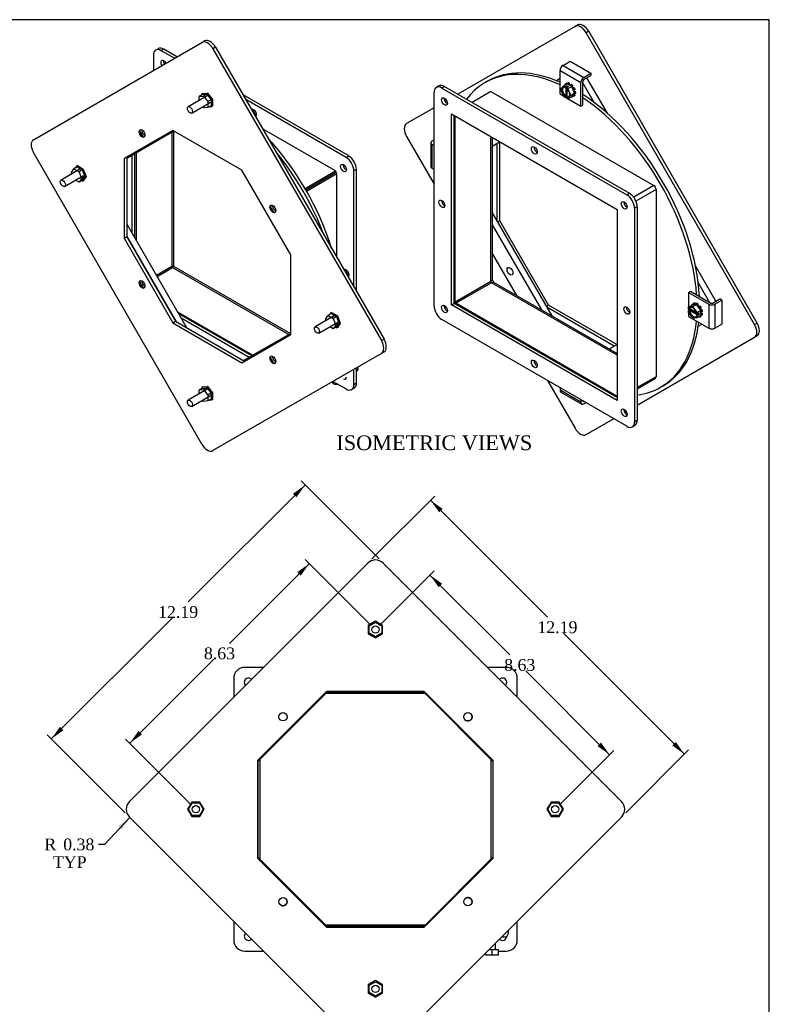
# Model space of a CAD drawing. Header units: inches. Extents: x 0.2 to 77.9, y -0.5 to 51.8.
# Tile 6 of 6: x 52.4 to 77.9, y 18.3 to 51.8. Entities that reach past the tile are written whole.
import ezdxf
from ezdxf.enums import TextEntityAlignment as Align

# ---------------------------------------------------------------- set-up
doc = ezdxf.new("R2010")
doc.units = ezdxf.units.IN
doc.header["$MEASUREMENT"] = 0
for name, color, linetype in [('COM43353', 7, 'Continuous'), ('COM49388', 7, 'Continuous'), ('COM49389', 7, 'Continuous'), ('COM49391', 7, 'Continuous'), ('COM49392', 7, 'Continuous'), ('Default', 7, 'Continuous'), ('GSK10524', 7, 'Continuous'), ('NTS16535', 7, 'Continuous'), ('SCC18019', 7, 'Continuous'), ('WAL253533', 7, 'Continuous')]:
    doc.layers.add(name, color=color, linetype=linetype)
doc.styles.add('SEACAD_Times_New_Roman', font='times.ttf')
doc.dimstyles.new('HAMMOND_(STH_-_66x44)', dxfattribs={"dimtxt": 0.4, "dimasz": 0.5, "dimexe": 0.2, "dimexo": 0.2, "dimgap": 0.1, "dimtad": 0, "dimtih": 1, "dimtoh": 1, "dimzin": 0, "dimdsep": 46, "dimtxsty": 'SEACAD_Times_New_Roman', "dimblk1": '_SE_FILLED', "dimblk2": '_SE_FILLED', "dimsah": 1, "dimcen": 0.2, "dimadec": 0, "dimazin": 0, "dimtfac": 0.8, "dimtofl": 0, "dimtmove": 1, "dimatfit": 3, "dimfxl": 1, "dimtolj": 1, "dimtzin": 0, "dimarcsym": 0})

# ---------------------------------------------------------------- blocks, each defined once
blk = doc.blocks.new('SE1')
at = {"layer": 'COM43353', "color": 7, "linetype": 'Continuous'}
for p, q in [((66.675, 49.503), (66.587, 49.452)), ((66.863, 49.484), (66.774, 49.433)), ((66.863, 49.484), (73.138, 45.861)), ((66.509, 42.034), (66.509, 49.28)), ((66.774, 49.433), (73.05, 45.81)), ((67.105, 48.554), (72.719, 45.313)), ((67.105, 42.072), (67.105, 48.554)), ((67.194, 42.123), (67.194, 48.503)), ((73.05, 45.81), (73.138, 45.861)), ((72.719, 45.313), (72.719, 38.831)), ((73.403, 45.402), (73.315, 45.351)), ((73.315, 45.351), (73.315, 38.104)), ((73.403, 45.402), (73.403, 38.155)), ((67.105, 42.072), (67.194, 42.123)), ((72.719, 38.933), (67.194, 42.123)), ((72.719, 38.831), (67.105, 42.072)), ((73.05, 37.951), (66.774, 41.575)), ((73.315, 38.104), (73.403, 38.155)), ((73.237, 37.933), (73.326, 37.984))]:
    blk.add_line(p, q, dxfattribs=at)
for centre, major_axis, start_param, end_param in [((66.774, 49.127), (0.188, -0.325), 2.356194, 3.926991), ((66.863, 49.178), (0.188, -0.325), 2.356194, 3.141593), ((66.951, 49.025), (0.07, -0.122), 3.821986, 5.602792), ((70, 47.367), (0.07, -0.122), 3.821986, 5.602792), ((73.05, 45.504), (0.188, -0.325), 0.785398, 2.356194), ((73.138, 45.555), (-0.188, 0.325), 3.926991, 5.497787), ((66.863, 45.555), (0.07, -0.122), 3.821986, 5.602792), ((73.05, 45.504), (0.07, -0.122), 3.821986, 5.602792), ((66.774, 41.881), (-0.188, 0.325), 0.785398, 2.356194), ((66.951, 41.983), (0.07, -0.122), 3.821986, 5.602792), ((73.138, 41.932), (0.07, -0.122), 3.821986, 5.602792), ((70, 40.12), (0.07, -0.122), 3.821986, 5.602792), ((73.05, 38.462), (0.07, -0.122), 3.821986, 5.602792), ((73.05, 38.257), (-0.188, 0.325), 2.356194, 3.926991), ((73.138, 38.309), (-0.188, 0.325), 3.141593, 3.926991)]:
    blk.add_ellipse(centre, major_axis=major_axis, ratio=0.57735, start_param=start_param, end_param=end_param, dxfattribs=at)
for centre in [(66.863, 48.974), (69.912, 47.316), (66.774, 45.504), (72.961, 45.453), (66.863, 41.932), (73.05, 41.881), (69.912, 40.069), (72.961, 38.411)]:
    blk.add_ellipse(centre, major_axis=(0.07, -0.122), ratio=0.57735, dxfattribs=at)
at = {"layer": 'COM49388', "color": 7, "linetype": 'Continuous'}
for p, q in [((70.886, 50.203), (71.127, 50.343)), ((70.886, 50.203), (71.593, 49.795)), ((71.127, 50.343), (71.834, 49.934)), ((70.785, 49.226), (70.785, 50.028)), ((70.785, 50.028), (71.492, 49.62)), ((71.593, 49.795), (71.834, 49.934)), ((71.593, 49.718), (71.834, 49.857)), ((71.834, 49.934), (71.834, 49.857)), ((71.492, 48.818), (71.492, 49.62)), ((71.559, 48.857), (71.559, 49.659)), ((70.785, 49.226), (70.894, 49.163)), ((70.958, 49.127), (70.999, 49.103)), ((71.059, 49.069), (71.492, 48.818)), ((71.492, 48.818), (71.559, 48.857)), ((66.399, 47.578), (66.399, 46.762)), ((66.441, 47.637), (66.509, 47.676)), ((66.509, 47.481), (66.441, 47.52)), ((66.441, 46.704), (66.441, 47.52)), ((66.508, 47.598), (66.509, 47.599)), ((66.508, 47.559), (66.508, 47.598)), ((66.509, 47.558), (66.508, 47.559)), ((66.509, 46.664), (66.441, 46.704)), ((75.142, 42.496), (75.209, 42.535)), ((75.142, 42.496), (75.837, 42.095)), ((75.142, 42.496), (75.142, 41.996)), ((75.209, 42.535), (75.904, 42.134)), ((75.972, 42.134), (76.213, 42.273)), ((76.039, 42.095), (76.28, 42.235)), ((76.28, 42.235), (76.213, 42.273)), ((76.28, 42.235), (76.28, 41.418)), ((75.142, 41.927), (75.142, 41.879)), ((75.142, 41.806), (75.142, 41.68)), ((75.837, 42.095), (75.837, 41.279)), ((76.039, 42.095), (76.039, 41.279)), ((75.142, 41.68), (75.837, 41.279)), ((76.039, 41.279), (76.28, 41.418)), ((70.785, 39.259), (70.785, 39.179)), ((71.492, 38.771), (70.785, 39.179)), ((70.815, 39.114), (71.522, 38.705)), ((71.492, 38.851), (71.492, 38.771)), ((71.559, 38.812), (71.559, 38.81)), ((71.593, 38.79), (71.559, 38.81)), ((71.593, 38.79), (71.595, 38.791)), ((71.593, 38.712), (71.662, 38.752))]:
    blk.add_line(p, q, dxfattribs=at)
for centre, major_axis, start_param, end_param in [((70.886, 50.087), (-0.072, -0.124), 3.926991, 5.497787), ((71.139, 49.379), (0.094, -0.162), -3.895844, -3.743081), ((71.139, 49.379), (0.094, -0.162), 1.543966, 1.911786), ((71.593, 49.678), (-0.071, -0.124), 3.926991, 5.497787), ((71.593, 49.678), (-0.024, -0.0416), 3.926991, 5.497787), ((71.139, 49.379), (0.094, -0.162), 0.915647, 1.183317), ((66.542, 47.578), (0.143, 0), 2.356194, 3.926991), ((66.542, 47.578), (0.048, 0), 2.356194, 3.926991), ((66.542, 46.762), (0.143, 0), 3.141593, 3.926991), ((75.938, 42.154), (-0.048, 0), 0.785398, 2.356194), ((75.451, 41.91), (0.094, -0.162), 1.958275, 2.225945), ((75.451, 41.91), (0.094, -0.162), 1.229807, 1.597627), ((75.451, 41.91), (0.094, -0.162), 0.601488, 0.754251), ((75.938, 42.154), (-0.143, 0), 0.785398, 2.356194), ((75.938, 41.337), (-0.143, 0), 0.785398, 2.356194), ((70.886, 39.237), (0.071, 0.124), 2.356194, 3.141593), ((71.593, 38.829), (0.071, 0.124), 2.356194, 3.926991), ((71.593, 38.829), (0.024, 0.0416), 2.356194, 3.926991)]:
    blk.add_ellipse(centre, major_axis=major_axis, ratio=0.57735, start_param=start_param, end_param=end_param, dxfattribs=at)
at = {"layer": 'COM49389', "color": 7, "linetype": 'Continuous'}
for p, q in [((68.438, 49.314), (67.798, 48.944)), ((68.438, 49.314), (73.967, 46.122)), ((67.223, 42.169), (67.223, 48.486)), ((68.438, 42.87), (68.438, 47.785)), ((73.967, 46.122), (73.284, 45.727)), ((74.044, 45.99), (73.36, 45.595)), ((74.044, 45.99), (74.044, 39.634)), ((72.982, 45.553), (72.953, 45.536)), ((73.059, 45.421), (73.029, 45.404)), ((68.438, 42.87), (67.223, 42.169)), ((68.463, 42.826), (67.248, 42.125)), ((72.719, 40.369), (68.463, 42.826)), ((72.719, 38.967), (67.248, 42.125)), ((74.044, 39.634), (73.403, 39.264)), ((73.403, 39.228), (74.021, 39.584))]:
    blk.add_line(p, q, dxfattribs=at)
for centre, major_axis, start_param, end_param in [((73.967, 46.034), (-0.054, 0.0935), 3.926991, 5.497787), ((68.463, 42.856), (0.018, -0.0312), 3.926991, 5.497787), ((67.248, 42.154), (0.054, -0.0935), 4.697448, 4.72733), ((67.248, 42.154), (0.018, -0.0312), 3.926991, 5.497787), ((73.967, 39.678), (-0.054, 0.0935), 3.141593, 3.926991)]:
    blk.add_ellipse(centre, major_axis=major_axis, ratio=0.57735, start_param=start_param, end_param=end_param, dxfattribs=at)
at = {"layer": 'COM49391', "color": 7, "linetype": 'Continuous'}
for p, q in [((68.319, 49.665), (68.231, 49.614)), ((68.486, 47.757), (68.486, 42.92)), ((68.438, 42.892), (68.486, 42.92)), ((68.53, 42.844), (68.482, 42.816)), ((68.53, 42.844), (72.719, 40.425)), ((74.199, 39.276), (74.288, 39.327))]:
    blk.add_line(p, q, dxfattribs=at)
for centre, major_axis, start_param, end_param in [((71.215, 44.445), (2.984, -5.169), 2.458277, 3.381928), ((71.304, 44.496), (2.984, -5.169), 2.479354, 3.141593), ((68.442, 49.249), (0.031, -0.0537), 2.779636, 3.503549), ((71.304, 44.496), (2.984, -5.169), 0.845848, 2.295542), ((71.215, 44.445), (2.984, -5.169), 0.866844, 2.274545), ((68.53, 42.894), (-0.031, 0.0537), 0.785398, 2.356194), ((71.215, 44.445), (2.984, -5.169), 0, 0.683113), ((71.304, 44.496), (2.984, -5.169), 0, 0.662035), ((71.215, 44.445), (2.984, -5.169), 6.04285, 6.283185)]:
    blk.add_ellipse(centre, major_axis=major_axis, ratio=0.57735, start_param=start_param, end_param=end_param, dxfattribs=at)
at = {"layer": 'COM49392', "color": 7, "linetype": 'Continuous'}
for p, q in [((71.293, 51.525), (67.31, 49.226)), ((71.293, 51.525), (71.382, 51.577)), ((71.757, 51.36), (71.668, 51.309)), ((77.387, 41.404), (71.668, 51.309)), ((77.475, 41.455), (71.757, 51.36)), ((66.936, 49.01), (66.884, 48.98)), ((66.509, 48.763), (65.574, 48.224)), ((65.574, 47.791), (66.509, 46.172)), ((68.653, 44.912), (68.653, 47.548)), ((68.741, 44.928), (68.741, 47.599)), ((68.741, 44.928), (68.668, 44.886)), ((70.397, 42.059), (68.741, 44.928)), ((70.397, 42.059), (70.324, 42.017)), ((72.622, 40.673), (70.34, 41.99)), ((72.711, 40.724), (70.397, 42.059)), ((77.387, 41.404), (77.475, 41.455)), ((73.403, 38.671), (77.387, 40.971)), ((77.475, 41.022), (77.387, 40.971)), ((70.358, 39.505), (71.293, 37.886)), ((72.977, 38.425), (73.029, 38.455)), ((71.668, 37.669), (72.603, 38.209))]:
    blk.add_line(p, q, dxfattribs=at)
for centre, major_axis, start_param, end_param in [((71.481, 51.201), (0.188, -0.325), 1.570796, 3.141593), ((71.569, 51.252), (-0.188, 0.325), 4.712389, 6.283185), ((65.762, 47.899), (-0.188, 0.325), 0, 1.570796), ((77.288, 41.347), (-0.187, 0.325), 3.141593, 4.712389), ((77.199, 41.296), (0.188, -0.325), 0, 1.570796), ((71.481, 37.994), (-0.188, 0.325), 1.570796, 3.141593)]:
    blk.add_ellipse(centre, major_axis=major_axis, ratio=0.57735, start_param=start_param, end_param=end_param, dxfattribs=at)
at = {"layer": 'GSK10524', "color": 7, "linetype": 'Continuous'}
for p, q in [((70.785, 49.752), (70.663, 49.682)), ((71.945, 48.942), (71.559, 49.61)), ((72.392, 48.575), (71.698, 49.778)), ((68.75, 47.604), (68.486, 47.452)), ((68.486, 45.201), (70.505, 41.703)), ((68.486, 44.792), (70.152, 41.907)), ((68.486, 43.819), (69.309, 42.394)), ((76.076, 42.195), (75.381, 43.399)), ((75.861, 42.159), (75.475, 42.828)), ((75.475, 41.346), (75.598, 41.417)), ((72.456, 40.577), (72.719, 40.728))]:
    blk.add_line(p, q, dxfattribs=at)
blk.add_ellipse((69.085, 43.214), major_axis=(0.07, -0.122), ratio=0.57735, dxfattribs=at)
at = {"layer": 'SCC18019', "color": 7, "linetype": 'Continuous'}
for p, q in [((70.898, 49.505), (70.805, 49.383)), ((70.898, 49.505), (71.026, 49.579)), ((70.951, 49.474), (70.898, 49.505)), ((71.018, 49.513), (70.951, 49.474)), ((70.951, 49.474), (70.951, 49.458)), ((70.958, 49.453), (70.98, 49.466)), ((70.98, 49.466), (70.98, 49.165)), ((71.067, 49.485), (70.999, 49.447)), ((71.067, 49.485), (71.018, 49.513)), ((71.018, 49.513), (71.018, 49.458)), ((71.18, 49.49), (71.026, 49.579)), ((71.052, 49.416), (71.18, 49.49)), ((71.274, 49.26), (71.18, 49.49)), ((70.805, 49.383), (70.898, 49.154)), ((70.898, 49.154), (70.951, 49.123)), ((71.018, 49.162), (70.951, 49.123)), ((70.951, 49.14), (70.951, 49.123)), ((70.98, 49.165), (70.958, 49.152)), ((71.052, 49.416), (70.999, 49.447)), ((70.999, 49.43), (70.999, 49.447)), ((71.006, 49.125), (71.028, 49.137)), ((71.018, 49.415), (71.018, 49.162)), ((71.018, 49.162), (71.028, 49.157)), ((71.028, 49.137), (71.028, 49.407)), ((71.146, 49.186), (71.052, 49.416)), ((71.052, 49.065), (71.146, 49.186)), ((71.052, 49.065), (71.18, 49.139)), ((71.146, 49.186), (71.274, 49.26)), ((71.18, 49.139), (71.274, 49.26)), ((70.999, 49.095), (70.999, 49.112)), ((70.999, 49.095), (71.052, 49.065)), ((75.136, 41.992), (75.264, 42.066)), ((75.288, 42.012), (75.136, 41.992)), ((75.136, 41.992), (75.136, 41.931)), ((75.15, 41.923), (75.136, 41.931)), ((75.203, 41.914), (75.136, 41.875)), ((75.136, 41.875), (75.136, 41.814)), ((75.136, 41.875), (75.15, 41.867)), ((75.136, 41.814), (75.288, 41.619)), ((75.186, 41.935), (75.165, 41.923)), ((75.165, 41.867), (75.186, 41.879)), ((75.42, 41.8), (75.186, 41.935)), ((75.186, 41.879), (75.446, 41.729)), ((75.203, 41.925), (75.203, 41.914)), ((75.203, 41.914), (75.422, 41.787)), ((75.416, 42.086), (75.264, 42.066)), ((75.288, 42.012), (75.416, 42.086)), ((75.44, 41.817), (75.288, 42.012)), ((75.568, 41.89), (75.416, 42.086)), ((75.44, 41.817), (75.568, 41.89)), ((75.44, 41.755), (75.44, 41.817)), ((75.507, 41.794), (75.44, 41.755)), ((75.507, 41.739), (75.507, 41.794)), ((75.568, 41.713), (75.568, 41.89)), ((75.288, 41.619), (75.44, 41.639)), ((75.44, 41.755), (75.425, 41.764)), ((75.446, 41.729), (75.425, 41.716)), ((75.425, 41.708), (75.44, 41.7)), ((75.507, 41.739), (75.44, 41.7)), ((75.44, 41.639), (75.568, 41.713)), ((75.44, 41.639), (75.44, 41.7)), ((75.459, 41.766), (75.507, 41.739))]:
    blk.add_line(p, q, dxfattribs=at)
for centre, start, end in [((70.967, 49.139), 123.377, 177.1475), ((71.015, 49.111), 123.3772, 177.1473), ((75.157, 41.937), 242.8525, 296.623), ((75.157, 41.881), 242.8527, 296.6228)]:
    blk.add_arc(centre, 0.0158, start, end, dxfattribs=at)
for centre, major_axis, start_param, end_param in [((70.975, 49.285), (0.099, -0.171), 2.529208, 5.324773), ((70.982, 49.289), (0.094, -0.162), 2.587655, 5.315445), ((71.004, 49.301), (0.094, -0.162), 3.254972, 5.315445), ((70.975, 49.285), (-0.099, 0.171), 2.529208, 5.324773), ((70.982, 49.289), (-0.094, 0.162), 2.538537, 5.315445), ((71.004, 49.301), (-0.094, 0.162), 2.538537, 3.028213), ((75.288, 41.815), (0.099, -0.171), 0.958412, 3.753977), ((75.288, 41.815), (-0.099, 0.171), 0.958412, 3.753977), ((75.295, 41.819), (0.094, -0.162), 0.96774, 3.744649), ((75.295, 41.819), (-0.094, 0.162), 0.96774, 3.694684), ((75.316, 41.832), (0.094, -0.162), 3.254972, 3.744649), ((75.316, 41.832), (-0.094, 0.162), 0.96774, 3.028213)]:
    blk.add_ellipse(centre, major_axis=major_axis, ratio=0.57735, start_param=start_param, end_param=end_param, dxfattribs=at)
for points, knots in [([(70.951, 49.458), (70.951, 49.455), (70.952, 49.454), (70.955, 49.452), (70.956, 49.452), (70.958, 49.453)], [0, 0, 0, 0, 0.5, 0.5, 1, 1, 1, 1]), ([(71.004, 49.425), (71.003, 49.425), (71.002, 49.425), (71, 49.426), (70.999, 49.428), (70.999, 49.43)], [0.1977357, 0.1977357, 0.1977357, 0.1977357, 0.5, 0.5, 1, 1, 1, 1]), ([(75.425, 41.764), (75.424, 41.765), (75.422, 41.766), (75.422, 41.769), (75.423, 41.77), (75.423, 41.77)], [0, 0, 0, 0, 0.5, 0.5, 0.7956866, 0.7956866, 0.7956866, 0.7956866]), ([(75.425, 41.716), (75.423, 41.715), (75.422, 41.714), (75.422, 41.711), (75.424, 41.709), (75.425, 41.708)], [0, 0, 0, 0, 0.5, 0.5, 1, 1, 1, 1])]:
    blk.add_open_spline(points, degree=3, knots=knots, dxfattribs=at)
at = {"layer": 'WAL253533', "color": 7, "linetype": 'Continuous'}
for p, q in [((70.948, 49.546), (70.955, 49.538)), ((71.01, 49.594), (70.975, 49.573)), ((70.986, 49.555), (70.975, 49.573)), ((71.021, 49.576), (71.01, 49.594)), ((71.027, 49.587), (71.063, 49.607)), ((71.027, 49.587), (71.031, 49.576)), ((71.106, 49.599), (71.071, 49.578)), ((71.075, 49.551), (71.071, 49.578)), ((71.117, 49.529), (71.106, 49.599)), ((71.114, 49.528), (71.117, 49.529)), ((71.132, 49.52), (71.117, 49.529)), ((71.136, 49.541), (71.132, 49.518)), ((71.136, 49.541), (71.171, 49.561)), ((71.176, 49.493), (71.179, 49.499)), ((71.215, 49.52), (71.179, 49.499)), ((71.187, 49.473), (71.191, 49.475)), ((71.191, 49.475), (71.215, 49.52)), ((71.226, 49.425), (71.191, 49.475)), ((71.179, 49.131), (71.177, 49.137)), ((71.179, 49.131), (71.215, 49.151)), ((71.215, 49.151), (71.207, 49.174)), ((71.211, 49.415), (71.226, 49.425)), ((71.232, 49.425), (71.211, 49.414)), ((71.211, 49.179), (71.232, 49.144)), ((71.267, 49.446), (71.226, 49.425)), ((71.231, 49.365), (71.259, 49.367)), ((71.259, 49.172), (71.231, 49.205)), ((71.232, 49.425), (71.267, 49.446)), ((71.267, 49.165), (71.232, 49.144)), ((71.248, 49.322), (71.258, 49.328)), ((71.258, 49.328), (71.249, 49.366)), ((71.294, 49.192), (71.256, 49.238)), ((71.314, 49.304), (71.258, 49.328)), ((71.294, 49.387), (71.259, 49.367)), ((71.259, 49.172), (71.294, 49.192)), ((71.279, 49.284), (71.261, 49.292)), ((71.261, 49.244), (71.279, 49.231)), ((71.279, 49.284), (71.314, 49.304)), ((71.314, 49.251), (71.279, 49.231)), ((75.294, 42.108), (75.33, 42.128)), ((75.367, 42.138), (75.331, 42.117)), ((75.346, 42.077), (75.331, 42.117)), ((75.387, 42.082), (75.367, 42.138)), ((75.393, 42.105), (75.428, 42.125)), ((75.292, 42.09), (75.256, 42.069)), ((75.261, 42.064), (75.256, 42.069)), ((75.307, 42.072), (75.292, 42.09)), ((75.294, 42.108), (75.314, 42.073)), ((75.393, 42.105), (75.395, 42.083)), ((75.436, 42.059), (75.439, 42.078)), ((75.474, 42.099), (75.439, 42.078)), ((75.457, 42.033), (75.467, 42.039)), ((75.467, 42.039), (75.474, 42.099)), ((75.495, 42.012), (75.467, 42.039)), ((75.5, 42.02), (75.485, 41.997)), ((75.5, 42.02), (75.536, 42.04)), ((75.518, 41.955), (75.537, 41.967)), ((75.519, 41.954), (75.534, 41.963)), ((75.534, 41.963), (75.573, 41.988)), ((75.56, 41.907), (75.534, 41.963)), ((75.573, 41.988), (75.537, 41.967)), ((75.557, 41.905), (75.56, 41.907)), ((75.611, 41.905), (75.56, 41.907)), ((75.575, 41.885), (75.568, 41.885)), ((75.568, 41.834), (75.59, 41.826)), ((75.568, 41.814), (75.57, 41.816)), ((75.57, 41.816), (75.57, 41.833)), ((75.625, 41.772), (75.57, 41.816)), ((75.575, 41.885), (75.611, 41.905)), ((75.625, 41.847), (75.59, 41.826)), ((75.496, 41.671), (75.5, 41.661)), ((75.537, 41.671), (75.527, 41.689)), ((75.537, 41.671), (75.573, 41.691)), ((75.573, 41.691), (75.563, 41.71)), ((75.59, 41.752), (75.568, 41.769)), ((75.568, 41.718), (75.575, 41.709)), ((75.611, 41.73), (75.575, 41.709)), ((75.59, 41.752), (75.625, 41.772))]:
    blk.add_line(p, q, dxfattribs=at)
for centre, major_axis, start_param, end_param in [((71.103, 49.359), (-0.125, 0.217), 0.02683, 0.287329), ((71.103, 49.359), (-0.125, 0.217), 5.681697, 5.942196), ((71.139, 49.379), (-0.125, 0.217), 5.681697, 5.942196), ((71.103, 49.359), (-0.125, 0.217), 5.053379, 5.313877), ((71.139, 49.379), (-0.125, 0.217), 5.053379, 5.313877), ((71.103, 49.359), (0.125, -0.217), -0.412589, -0.34099), ((71.103, 49.359), (0.125, -0.217), 1.283467, 1.543966), ((71.103, 49.359), (0.125, -0.217), 0.02683, 0.287329), ((71.139, 49.379), (0.125, -0.217), 1.283467, 1.543966), ((71.139, 49.379), (0.125, -0.217), 0.02683, 0.287329), ((71.103, 49.359), (0.125, -0.217), 0.655149, 0.915647), ((71.139, 49.379), (0.125, -0.217), 0.655149, 0.915647), ((75.416, 41.889), (-0.125, 0.217), 5.995856, 6.256355), ((75.451, 41.91), (-0.125, 0.217), 5.995856, 6.256355), ((75.451, 41.91), (-0.125, 0.217), -0.915647, -0.655149), ((75.416, 41.889), (-0.125, 0.217), 0.34099, 0.412589), ((75.416, 41.889), (-0.125, 0.217), -0.915647, -0.655149), ((75.416, 41.889), (-0.125, 0.217), 4.739219, 4.999718), ((75.451, 41.91), (-0.125, 0.217), 4.739219, 4.999718), ((75.416, 41.889), (0.125, -0.217), 0.969308, 1.229807), ((75.451, 41.91), (0.125, -0.217), 0.969308, 1.229807), ((75.416, 41.889), (0.125, -0.217), 5.995856, 6.256355), ((75.416, 41.889), (0.125, -0.217), 0.34099, 0.601488), ((75.451, 41.91), (0.125, -0.217), 0.34099, 0.601488)]:
    blk.add_ellipse(centre, major_axis=major_axis, ratio=0.57735, start_param=start_param, end_param=end_param, dxfattribs=at)
blk = doc.blocks.new('SE2')
at = {"layer": 'COM43353', "color": 7, "linetype": 'Continuous'}
for p, q in [((56.981, 50.547), (56.981, 50.031)), ((57.147, 50.769), (57.059, 50.718)), ((57.335, 50.751), (57.246, 50.7)), ((57.693, 50.442), (57.246, 50.7)), ((57.782, 50.493), (57.335, 50.751)), ((63.61, 47.128), (60.026, 49.197)), ((63.522, 47.077), (60.114, 49.044)), ((57.666, 47.973), (57.666, 43.389)), ((63.522, 47.077), (63.61, 47.128)), ((63.191, 46.579), (63.161, 46.597)), ((63.191, 46.545), (63.191, 46.579)), ((63.876, 46.668), (63.787, 46.617)), ((63.787, 42.683), (63.787, 46.617)), ((63.876, 42.53), (63.876, 46.668)), ((57.666, 43.389), (57.614, 43.359)), ((57.666, 43.389), (61.635, 41.098)), ((63.787, 39.371), (63.787, 39.887)), ((63.876, 39.422), (63.876, 39.938)), ((63.171, 39.42), (63.522, 39.218)), ((63.709, 39.199), (63.798, 39.25)), ((63.787, 39.371), (63.876, 39.422))]:
    blk.add_line(p, q, dxfattribs=at)
for centre, major_axis, start_param, end_param in [((57.246, 50.394), (0.188, -0.325), 2.356194, 3.926991), ((57.335, 50.445), (0.188, -0.325), 2.356194, 3.141593), ((57.335, 50.24), (0.07, -0.122), 1.534874, 4.748311), ((57.423, 50.292), (0.07, -0.122), 3.821986, 4.748311), ((60.384, 48.582), (0.07, -0.122), 0, 3.174264), ((60.473, 48.633), (0.07, -0.122), 3.821986, 5.602792), ((60.384, 48.582), (0.07, -0.122), 6.250513, 6.283185), ((63.61, 46.821), (-0.187, 0.325), 3.926991, 5.497787), ((63.522, 46.77), (0.07, -0.122), 3.821986, 5.602792), ((63.522, 46.77), (0.187, -0.325), 0.785398, 2.356194), ((63.522, 43.147), (0.07, -0.122), 0, 3.174264), ((63.61, 43.198), (0.07, -0.122), 3.821986, 5.602792), ((63.522, 43.147), (0.07, -0.122), 6.250513, 6.283185), ((63.434, 39.677), (0.07, -0.122), 5.480188, 6.283185), ((63.434, 39.677), (0.07, -0.122), 0, 0.802997), ((63.522, 39.728), (0.07, -0.122), -0.802997, -0.680393), ((63.522, 39.524), (-0.188, 0.325), 2.356194, 3.926991), ((63.61, 39.575), (-0.188, 0.325), 3.141593, 3.926991)]:
    blk.add_ellipse(centre, major_axis=major_axis, ratio=0.57735, start_param=start_param, end_param=end_param, dxfattribs=at)
blk.add_ellipse((63.434, 46.719), major_axis=(0.07, -0.122), ratio=0.57735, dxfattribs=at)
at = {"layer": 'COM49388', "color": 7, "linetype": 'Continuous'}
for p, q in [((63.876, 39.868), (63.932, 39.901)), ((63.876, 39.82), (63.903, 39.835)), ((63.932, 39.901), (63.932, 39.971)), ((63.063, 39.469), (63.124, 39.434))]:
    blk.add_line(p, q, dxfattribs=at)
for centre, major_axis, start_param, end_param in [((63.831, 39.959), (-0.071, 0.124), 3.141593, 3.926991), ((63.124, 39.551), (-0.024, 0.0416), 2.569972, 3.713213), ((63.124, 39.551), (-0.071, 0.124), 2.356194, 3.141593)]:
    blk.add_ellipse(centre, major_axis=major_axis, ratio=0.57735, start_param=start_param, end_param=end_param, dxfattribs=at)
at = {"layer": 'COM49389', "color": 7, "linetype": 'Continuous'}
for p, q in [((57.607, 47.939), (57.607, 43.385)), ((63.161, 46.622), (60.689, 48.049)), ((56.392, 47.238), (56.392, 44.28)), ((62.128, 46.025), (63.161, 46.622)), ((62.153, 45.981), (63.161, 46.563)), ((62.154, 45.98), (63.162, 46.562)), ((62.179, 45.936), (63.213, 46.532)), ((63.161, 46.622), (63.161, 46.563)), ((63.213, 46.532), (63.162, 46.562)), ((63.213, 43.678), (63.213, 46.532)), ((57.083, 43.082), (57.607, 43.385)), ((57.109, 43.038), (57.632, 43.34)), ((57.632, 43.34), (61.576, 41.064)), ((57.8, 41.841), (60.361, 40.362))]:
    blk.add_line(p, q, dxfattribs=at)
blk.add_ellipse((57.632, 43.37), major_axis=(-0.018, 0.0312), ratio=0.57735, start_param=0.785398, end_param=2.356194, dxfattribs=at)
at = {"layer": 'COM49391', "color": 7, "linetype": 'Continuous'}
for p, q in [((56.264, 44.502), (56.264, 47.164)), ((56.352, 44.349), (56.352, 47.215)), ((60.321, 40.339), (57.84, 41.772)), ((60.233, 40.288), (57.928, 41.619))]:
    blk.add_line(p, q, dxfattribs=at)
for centre, start_param, end_param in [((59.169, 44.257), 4.341565, 5.083213), ((59.081, 44.206), 4.434539, 4.990239)]:
    blk.add_ellipse(centre, major_axis=(-2.984, 5.169), ratio=0.57735, start_param=start_param, end_param=end_param, dxfattribs=at)
at = {"layer": 'COM49392', "color": 7, "linetype": 'Continuous'}
for p, q in [((52.909, 47.68), (58.628, 50.981)), ((58.628, 50.981), (58.716, 51.032)), ((59.091, 50.816), (59.003, 50.765)), ((59.091, 50.816), (64.81, 40.911)), ((59.003, 50.765), (64.722, 40.86)), ((57.644, 47.995), (55.987, 47.039)), ((59.987, 46.642), (57.644, 47.995)), ((58.628, 37.341), (52.909, 47.247)), ((55.987, 47.039), (55.987, 44.333)), ((56.076, 47.09), (56.076, 44.384)), ((61.644, 43.773), (59.987, 46.642)), ((55.987, 44.333), (56.076, 44.384)), ((55.987, 44.333), (57.644, 41.464)), ((56.076, 44.384), (57.732, 41.515)), ((61.644, 41.067), (61.644, 43.773)), ((57.644, 41.464), (57.732, 41.515)), ((57.644, 41.464), (59.987, 40.111)), ((57.732, 41.515), (60.076, 40.162)), ((59.987, 40.111), (61.644, 41.067)), ((64.722, 40.86), (64.81, 40.911)), ((64.81, 40.478), (64.722, 40.427)), ((64.722, 40.427), (59.003, 37.125))]:
    blk.add_line(p, q, dxfattribs=at)
for centre, major_axis, start_param, end_param in [((58.816, 50.657), (0.188, -0.325), 1.570796, 3.141593), ((58.904, 50.708), (-0.187, 0.325), 4.712389, 6.283185), ((56.598, 47.897), (0.07, -0.122), 3.141593, 6.283185), ((56.685, 47.947), (-0.124, 0.214), 0.985367, 2.156226), ((53.097, 47.355), (-0.187, 0.325), 0, 1.570796), ((61.035, 45.335), (0.07, -0.122), 3.141593, 6.283185), ((61.123, 45.385), (-0.124, 0.214), 0.985367, 2.156226), ((56.598, 42.773), (0.07, -0.122), 3.141593, 6.283185), ((56.685, 42.823), (-0.124, 0.214), 0.985367, 2.156226), ((64.534, 40.751), (0.187, -0.325), 0, 1.570796), ((64.623, 40.802), (-0.187, 0.325), 3.141593, 4.712389), ((61.035, 40.211), (0.07, -0.122), 3.141593, 6.283185), ((61.123, 40.261), (-0.124, 0.214), 0.985367, 2.156226), ((58.816, 37.45), (-0.188, 0.325), 1.570796, 3.141593)]:
    blk.add_ellipse(centre, major_axis=major_axis, ratio=0.57735, start_param=start_param, end_param=end_param, dxfattribs=at)
for centre in [(56.597, 47.896), (61.034, 45.334), (56.597, 42.772), (61.034, 40.21)]:
    blk.add_ellipse(centre, major_axis=(0.07, -0.122), ratio=0.57735, dxfattribs=at)
at = {"layer": 'GSK10524', "color": 7, "linetype": 'Continuous'}
for p, q in [((56.076, 47.055), (57.674, 47.978)), ((58.116, 41.294), (56.076, 44.827)), ((57.762, 41.498), (56.076, 44.419)), ((61.644, 41.103), (60.045, 40.18))]:
    blk.add_line(p, q, dxfattribs=at)
for centre, start_param, end_param in [((56.685, 47.947), 0.679249, 2.462344), ((61.122, 45.385), 0.681808, 2.462613), ((56.685, 42.823), 0.681808, 2.462613), ((61.122, 40.261), 0.679249, 2.462344)]:
    blk.add_ellipse(centre, major_axis=(-0.07, 0.122), ratio=0.57735, start_param=start_param, end_param=end_param, dxfattribs=at)
at = {"layer": 'NTS16535', "color": 7, "linetype": 'Continuous'}
for p, q in [((58.643, 49.208), (58.534, 49.145)), ((58.534, 49.145), (58.684, 49.158)), ((58.534, 49.011), (58.534, 49.145)), ((58.794, 49.25), (58.622, 49.234)), ((58.643, 49.247), (58.622, 49.234)), ((58.622, 49.234), (58.622, 49.196)), ((58.643, 49.247), (58.815, 49.262)), ((58.643, 49.208), (58.794, 49.221)), ((58.794, 49.221), (58.684, 49.158)), ((58.684, 49.158), (58.835, 48.971)), ((58.815, 49.262), (58.794, 49.25)), ((58.966, 49.036), (58.794, 49.25)), ((58.794, 49.221), (58.945, 49.034)), ((58.815, 49.262), (58.987, 49.048)), ((58.684, 48.757), (58.652, 48.798)), ((58.945, 49.034), (58.835, 48.971)), ((58.835, 48.971), (58.835, 48.77)), ((58.945, 48.833), (58.835, 48.77)), ((58.887, 48.8), (58.966, 48.807)), ((58.945, 49.034), (58.945, 48.833)), ((58.987, 49.048), (58.966, 49.036)), ((58.966, 48.807), (58.966, 49.036)), ((58.966, 48.807), (58.987, 48.819)), ((58.987, 49.048), (58.987, 48.819)), ((58.835, 48.77), (58.684, 48.757)), ((54.404, 46.799), (54.382, 46.787)), ((54.404, 46.799), (54.602, 46.684)), ((54.198, 46.568), (54.285, 46.692)), ((54.217, 46.519), (54.198, 46.568)), ((54.395, 46.755), (54.285, 46.692)), ((54.285, 46.692), (54.459, 46.591)), ((54.382, 46.787), (54.337, 46.721)), ((54.581, 46.672), (54.382, 46.787)), ((54.395, 46.755), (54.568, 46.655)), ((54.568, 46.655), (54.459, 46.591)), ((54.459, 46.591), (54.546, 46.367)), ((54.568, 46.655), (54.655, 46.43)), ((54.581, 46.672), (54.602, 46.684)), ((54.68, 46.416), (54.581, 46.672)), ((54.602, 46.684), (54.701, 46.429)), ((54.459, 46.243), (54.343, 46.31)), ((54.546, 46.367), (54.459, 46.243)), ((54.568, 46.307), (54.459, 46.243)), ((54.655, 46.43), (54.546, 46.367)), ((54.547, 46.294), (54.581, 46.275)), ((54.655, 46.43), (54.568, 46.307)), ((54.581, 46.275), (54.68, 46.416)), ((54.602, 46.287), (54.581, 46.275)), ((54.701, 46.429), (54.602, 46.287)), ((54.701, 46.429), (54.68, 46.416)), ((63.007, 41.807), (62.962, 41.742)), ((63.029, 41.819), (63.007, 41.807)), ((63.206, 41.692), (63.007, 41.807)), ((63.029, 41.819), (63.227, 41.705)), ((62.823, 41.588), (62.91, 41.712)), ((62.842, 41.539), (62.823, 41.588)), ((63.02, 41.775), (62.91, 41.712)), ((62.91, 41.712), (63.084, 41.612)), ((63.02, 41.775), (63.193, 41.675)), ((63.193, 41.675), (63.084, 41.612)), ((63.084, 41.612), (63.171, 41.388)), ((63.28, 41.451), (63.171, 41.388)), ((63.193, 41.675), (63.28, 41.451)), ((63.28, 41.451), (63.193, 41.327)), ((63.227, 41.705), (63.206, 41.692)), ((63.305, 41.437), (63.206, 41.692)), ((63.227, 41.705), (63.326, 41.449)), ((63.326, 41.449), (63.227, 41.308)), ((63.326, 41.449), (63.305, 41.437)), ((63.084, 41.264), (62.968, 41.331)), ((63.171, 41.388), (63.084, 41.264)), ((63.193, 41.327), (63.084, 41.264)), ((63.172, 41.315), (63.206, 41.296)), ((63.206, 41.296), (63.305, 41.437)), ((63.227, 41.308), (63.206, 41.296)), ((58.643, 39.249), (58.534, 39.185)), ((58.534, 39.185), (58.684, 39.199)), ((58.534, 39.052), (58.534, 39.185)), ((58.794, 39.29), (58.622, 39.275)), ((58.622, 39.275), (58.643, 39.287)), ((58.622, 39.275), (58.622, 39.236)), ((58.643, 39.287), (58.815, 39.303)), ((58.643, 39.249), (58.794, 39.262)), ((58.794, 39.262), (58.684, 39.199)), ((58.684, 39.199), (58.835, 39.012)), ((58.815, 39.303), (58.794, 39.29)), ((58.966, 39.077), (58.794, 39.29)), ((58.794, 39.262), (58.945, 39.075)), ((58.815, 39.303), (58.987, 39.089)), ((58.684, 38.797), (58.652, 38.838)), ((58.835, 38.811), (58.684, 38.797)), ((58.945, 39.075), (58.835, 39.012)), ((58.835, 39.012), (58.835, 38.811)), ((58.945, 38.874), (58.835, 38.811)), ((58.887, 38.841), (58.966, 38.848)), ((58.945, 39.075), (58.945, 38.874)), ((58.987, 39.089), (58.966, 39.077)), ((58.966, 38.848), (58.966, 39.077)), ((58.987, 38.86), (58.966, 38.848)), ((58.987, 39.089), (58.987, 38.86))]:
    blk.add_line(p, q, dxfattribs=at)
at = {"layer": 'SCC18019', "color": 7, "linetype": 'Continuous'}
for p, q in [((58.803, 49.167), (58.16, 48.795)), ((58.282, 48.584), (58.925, 48.955)), ((54.49, 46.677), (53.847, 46.305)), ((53.969, 46.094), (54.612, 46.465)), ((63.115, 41.697), (62.472, 41.326)), ((62.594, 41.114), (63.237, 41.486)), ((63.059, 39.467), (63.059, 39.446)), ((58.803, 39.207), (58.16, 38.836)), ((58.282, 38.625), (58.925, 38.996))]:
    blk.add_line(p, q, dxfattribs=at)
for centre, major_axis in [((58.221, 48.69), (0.061, -0.106)), ((53.908, 46.2), (-0.061, 0.106)), ((62.533, 41.22), (-0.061, 0.106)), ((58.221, 38.73), (0.061, -0.106))]:
    blk.add_ellipse(centre, major_axis=major_axis, ratio=0.57735, dxfattribs=at)
blk.add_ellipse((63.181, 39.446), major_axis=(-0.122, 0), ratio=0.57735, start_param=0, end_param=2.356194, dxfattribs=at)
blk = doc.blocks.new('SE7')
at = {"layer": 'COM43353', "color": 7, "linetype": 'Continuous'}
for p, q in [((60.715, 29.766), (60.083, 29.766)), ((68.958, 29.766), (68.325, 29.766)), ((59.708, 29.391), (59.708, 28.759)), ((69.333, 28.758), (69.333, 29.391)), ((59.708, 21.147), (59.708, 20.516)), ((69.333, 20.516), (69.333, 21.148)), ((60.083, 20.141), (60.714, 20.141)), ((68.691, 20.141), (68.958, 20.141))]:
    blk.add_line(p, q, dxfattribs=at)
for centre, radius, start, end in [((60.083, 29.391), 0.375, 90, 180), ((68.958, 29.391), 0.375, 0, 90), ((60.208, 29.266), 0.141, 42.9418, 227.0582), ((68.833, 29.266), 0.141, 0, 137.3048), ((68.833, 29.266), 0.141, 312.6952, 0), ((60.208, 20.641), 0.141, 133.1884, 316.8116), ((68.833, 20.641), 0.141, 44.1364, 47.0582), ((60.083, 20.516), 0.375, 180, 270), ((68.833, 20.641), 0.141, 222.9418, 0), ((68.958, 20.516), 0.375, 270, 0), ((68.833, 20.641), 0.141, 0, 2.7605)]:
    blk.add_arc(centre, radius, start, end, dxfattribs=at)
at = {"layer": 'COM49388', "color": 7, "linetype": 'Continuous'}
for p, q in [((69.038, 20.768), (69.038, 20.853)), ((68.81, 20.625), (68.895, 20.625))]:
    blk.add_line(p, q, dxfattribs=at)
for radius, start, end in [(0.143, 270, 0), (0.048, 282.2486, 347.7514)]:
    blk.add_arc((68.895, 20.768), radius, start, end, dxfattribs=at)
at = {"layer": 'COM49389', "color": 7, "linetype": 'Continuous'}
for p, q in [((66.205, 28.881), (62.834, 28.881)), ((60.592, 26.639), (60.592, 23.266)), ((68.448, 23.268), (68.448, 26.638)), ((62.834, 21.025), (66.206, 21.025))]:
    blk.add_line(p, q, dxfattribs=at)
at = {"layer": 'COM49391', "color": 7, "linetype": 'Continuous'}
for p, q in [((62.891, 28.938), (66.148, 28.938)), ((60.536, 23.323), (60.536, 26.583)), ((68.505, 26.581), (68.505, 23.324)), ((66.149, 20.969), (62.89, 20.969))]:
    blk.add_line(p, q, dxfattribs=at)
at = {"layer": 'COM49392', "color": 7, "linetype": 'Continuous'}
for p, q in [((56.167, 25.218), (64.255, 33.306)), ((64.785, 33.306), (72.873, 25.218)), ((62.863, 28.952), (60.52, 26.61)), ((66.177, 28.952), (62.863, 28.952)), ((68.52, 26.61), (66.177, 28.952)), ((60.52, 26.61), (60.52, 23.296)), ((68.52, 23.296), (68.52, 26.61)), ((64.255, 16.6), (56.167, 24.688)), ((72.873, 24.688), (64.785, 16.6)), ((60.52, 23.296), (62.863, 20.953)), ((66.177, 20.953), (68.52, 23.296)), ((62.863, 20.953), (66.177, 20.953))]:
    blk.add_line(p, q, dxfattribs=at)
for centre in [(61.382, 28.091), (67.658, 28.09), (61.382, 21.815), (67.658, 21.815)]:
    blk.add_circle(centre, 0.141, dxfattribs=at)
for centre, start, end in [((64.52, 33.04), 45, 135), ((56.433, 24.953), 135, 225), ((72.608, 24.953), 315, 45), ((64.52, 16.865), 225, 315)]:
    blk.add_arc(centre, 0.375, start, end, dxfattribs=at)
at = {"layer": 'GSK10524', "color": 7, "linetype": 'Continuous'}
for p, q in [((60.52, 26.567), (62.906, 28.952)), ((66.134, 28.952), (68.52, 26.567)), ((62.906, 20.953), (60.52, 23.338)), ((68.52, 23.339), (66.134, 20.953))]:
    blk.add_line(p, q, dxfattribs=at)
for centre, start, end in [((67.657, 28.091), 225.2544, 0), ((67.657, 28.091), 0, 45), ((61.382, 21.815), 225.0534, 0), ((61.382, 21.815), 0, 45), ((67.657, 21.815), 0, 134.949), ((67.657, 21.815), 315.051, 0)]:
    blk.add_arc(centre, 0.141, start, end, dxfattribs=at)
at = {"layer": 'NTS16535', "color": 7, "linetype": 'Continuous'}
for p, q in [((64.52, 31.332), (64.277, 31.192)), ((64.277, 31.192), (64.277, 30.911)), ((64.307, 31.175), (64.52, 31.298)), ((64.307, 30.929), (64.307, 31.175)), ((64.763, 31.192), (64.52, 31.332)), ((64.52, 31.298), (64.733, 31.175)), ((64.733, 31.175), (64.733, 30.929)), ((64.763, 30.911), (64.763, 31.192)), ((64.277, 30.911), (64.52, 30.771)), ((64.52, 30.806), (64.307, 30.929)), ((64.733, 30.929), (64.52, 30.806)), ((64.52, 30.771), (64.763, 30.911)), ((58.281, 25.196), (58.14, 24.953)), ((58.175, 24.953), (58.298, 25.166)), ((58.561, 25.196), (58.281, 25.196)), ((58.298, 25.166), (58.544, 25.166)), ((58.544, 25.166), (58.667, 24.953)), ((58.701, 24.953), (58.561, 25.196)), ((70.478, 25.196), (70.338, 24.953)), ((70.373, 24.953), (70.496, 25.166)), ((70.759, 25.196), (70.478, 25.196)), ((70.496, 25.166), (70.741, 25.166)), ((70.741, 25.166), (70.864, 24.953)), ((70.899, 24.953), (70.759, 25.196)), ((58.14, 24.953), (58.281, 24.71)), ((58.298, 24.74), (58.175, 24.953)), ((58.544, 24.74), (58.298, 24.74)), ((58.667, 24.953), (58.544, 24.74)), ((58.561, 24.71), (58.701, 24.953)), ((70.338, 24.953), (70.478, 24.71)), ((70.496, 24.74), (70.373, 24.953)), ((70.741, 24.74), (70.496, 24.74)), ((70.864, 24.953), (70.741, 24.74)), ((70.759, 24.71), (70.899, 24.953)), ((58.281, 24.71), (58.561, 24.71)), ((70.478, 24.71), (70.759, 24.71)), ((64.52, 19.135), (64.277, 18.994)), ((64.307, 18.977), (64.52, 19.1)), ((64.763, 18.994), (64.52, 19.135)), ((64.52, 19.1), (64.733, 18.977)), ((64.277, 18.994), (64.277, 18.714)), ((64.307, 18.731), (64.307, 18.977)), ((64.52, 18.608), (64.307, 18.731)), ((64.733, 18.731), (64.52, 18.608)), ((64.733, 18.977), (64.733, 18.731)), ((64.763, 18.714), (64.763, 18.994)), ((64.277, 18.714), (64.52, 18.573)), ((64.52, 18.573), (64.763, 18.714))]:
    blk.add_line(p, q, dxfattribs=at)
at = {"layer": 'SCC18019', "color": 7, "linetype": 'Continuous'}
for p, q in [((68.598, 20.18), (68.598, 20.413)), ((68.261, 19.999), (68.261, 20.076)), ((68.476, 20.18), (68.365, 20.18)), ((68.691, 20.18), (68.476, 20.18)), ((68.476, 19.999), (68.476, 20.18)), ((68.691, 19.999), (68.691, 20.18)), ((68.476, 19.999), (68.261, 19.999)), ((68.691, 19.999), (68.476, 19.999))]:
    blk.add_line(p, q, dxfattribs=at)
for centre in [(64.52, 31.052), (58.421, 24.953), (70.618, 24.953), (64.52, 18.854)]:
    blk.add_circle(centre, 0.122, dxfattribs=at)
blk = doc.blocks.new('DMBLK1076')
at = {"layer": 'Default', "linetype": 'Continuous', "transparency": 16777216}
blk.add_hatch(color=7, dxfattribs=at).paths.add_polyline_path([(55.898, 24.255), (56.177, 24.678), (55.776, 24.369)])
at = {"layer": 'Default', "color": 7, "linetype": 'Continuous', "transparency": 16777216}
for p, q in [((56.177, 24.678), (55.323, 23.759)), ((55.323, 23.759), (55.123, 23.759))]:
    blk.add_line(p, q, dxfattribs=at)
at = {"layer": 'Default', "color": 7, "linetype": 'Continuous', "transparency": 16777216, "style": 'SEACAD_Times_New_Roman'}
for s, p in [('R', (53.283, 23.959)), ('0.38', (53.921, 23.959)), ('TYP', (53.573, 23.359))]:
    blk.add_text(s, height=0.4, dxfattribs=at).set_placement(p, align=Align.TOP_LEFT)
blk = doc.blocks.new('_SE_FILLED')
at = {"color": 0}
blk.add_line((0, 0), (-1, 0), dxfattribs=at)
blk.add_solid([(0, 0), (-1, -0.1665), (-1, 0.1665), (0, 0)], dxfattribs=at)
blk = doc.blocks.new('DMBLK1082')
at = {"layer": 'Default', "linetype": 'Continuous', "transparency": 16777216}
for points in [[(66.802, 35.146), (66.39, 35.44), (66.684, 35.028)], [(74.713, 27.235), (74.595, 27.117), (75.008, 26.823)]]:
    blk.add_hatch(color=7, dxfattribs=at).paths.add_polyline_path(points)
at = {"layer": 'Default', "color": 7, "linetype": 'Continuous', "transparency": 16777216}
for p, q in [((64.396, 33.447), (66.531, 35.582)), ((70.359, 31.471), (66.39, 35.44)), ((75.008, 26.823), (70.899, 30.931)), ((73.014, 24.829), (75.149, 26.964))]:
    blk.add_line(p, q, dxfattribs=at)
at = {"layer": 'Default', "color": 7, "linetype": 'Continuous', "transparency": 16777216, "style": 'SEACAD_Times_New_Roman'}
blk.add_text('12.19', height=0.4, dxfattribs=at).set_placement((70.016, 31.331), align=Align.TOP_LEFT)
blk = doc.blocks.new('DMBLK1084')
at = {"layer": 'Default', "linetype": 'Continuous', "transparency": 16777216}
for points in [[(61.865, 32.999), (61.983, 32.881), (62.278, 33.294)], [(56.474, 27.607), (56.179, 27.195), (56.591, 27.49)]]:
    blk.add_hatch(color=7, dxfattribs=at).paths.add_polyline_path(points)
at = {"layer": 'Default', "color": 7, "linetype": 'Continuous', "transparency": 16777216}
for p, q in [((64.378, 31.193), (62.136, 33.435)), ((62.278, 33.294), (59.568, 30.584)), ((59.028, 30.044), (56.179, 27.195)), ((58.279, 25.094), (56.037, 27.336))]:
    blk.add_line(p, q, dxfattribs=at)
at = {"layer": 'Default', "color": 7, "linetype": 'Continuous', "transparency": 16777216, "style": 'SEACAD_Times_New_Roman'}
blk.add_text('8.63', height=0.4, dxfattribs=at).set_placement((58.697, 30.444), align=Align.TOP_LEFT)
blk = doc.blocks.new('DMBLK1085')
at = {"layer": 'Default', "linetype": 'Continuous', "transparency": 16777216}
for points in [[(61.721, 35.663), (61.839, 35.545), (62.134, 35.957)], [(53.81, 27.752), (53.516, 27.339), (53.928, 27.634)]]:
    blk.add_hatch(color=7, dxfattribs=at).paths.add_polyline_path(points)
at = {"layer": 'Default', "color": 7, "linetype": 'Continuous', "transparency": 16777216}
for p, q in [((64.644, 33.447), (61.992, 36.099)), ((62.134, 35.957), (58.165, 31.988)), ((57.625, 31.448), (53.516, 27.339)), ((56.026, 24.829), (53.374, 27.481))]:
    blk.add_line(p, q, dxfattribs=at)
at = {"layer": 'Default', "color": 7, "linetype": 'Continuous', "transparency": 16777216, "style": 'SEACAD_Times_New_Roman'}
blk.add_text('12.19', height=0.4, dxfattribs=at).set_placement((57.142, 31.848), align=Align.TOP_LEFT)
blk = doc.blocks.new('DMBLK1086')
at = {"layer": 'Default', "linetype": 'Continuous', "transparency": 16777216}
for points in [[(66.782, 32.607), (66.37, 32.902), (66.664, 32.489)], [(72.174, 27.215), (72.056, 27.097), (72.468, 26.803)]]:
    blk.add_hatch(color=7, dxfattribs=at).paths.add_polyline_path(points)
at = {"layer": 'Default', "color": 7, "linetype": 'Continuous', "transparency": 16777216}
for p, q in [((64.661, 31.193), (66.511, 33.043)), ((66.37, 32.902), (69.079, 30.192)), ((69.619, 29.652), (72.468, 26.803)), ((70.76, 25.094), (72.61, 26.944))]:
    blk.add_line(p, q, dxfattribs=at)
at = {"layer": 'Default', "color": 7, "linetype": 'Continuous', "transparency": 16777216, "style": 'SEACAD_Times_New_Roman'}
blk.add_text('8.63', height=0.4, dxfattribs=at).set_placement((68.888, 30.052), align=Align.TOP_LEFT)
blk = doc.blocks.new('BORDER')
at = {"layer": 'Default', "color": 7, "linetype": 'Continuous'}
for p, q in [((0, 27.86), (-41.86, 27.86)), ((0, 0), (0, 27.86))]:
    blk.add_line(p, q, dxfattribs=at)

msp = doc.modelspace()

# ---------------------------------------------------------------- block references
at = {"layer": 'Default', "color": 7, "xscale": 1.855, "yscale": 1.855, "zscale": 1.855}
msp.add_blockref('BORDER', (77.888, 0.072), dxfattribs=at)
at = {"layer": 'Default'}
for name in ['SE1', 'SE2', 'SE7']:
    msp.add_blockref(name, (0, 0), dxfattribs=at)

# ---------------------------------------------------------------- texts
at = {"layer": 'Default', "color": 7, "linetype": 'Continuous', "style": 'SEACAD_Times_New_Roman'}
msp.add_text('ISOMETRIC VIEWS', height=0.5, dxfattribs=at).set_placement((63.192, 37.642), align=Align.TOP_LEFT)

# ---------------------------------------------------------------- dimensions: what is measured, and where the dimension line sits
at = {"layer": 'Default', "color": 7, "linetype": 'Continuous'}
for base, p1, p2, angle, picture, middle in [((62.134, 35.957), (64.785, 33.306), (56.167, 24.688), 225, 'DMBLK1085', (57.825, 31.648)), ((75.008, 26.823), (72.873, 24.688), (64.255, 33.306), 135, 'DMBLK1082', (70.699, 31.131)), ((62.27767, 33.29369), (64.51969, 31.05167), (58.4209, 24.95287), 225, 'DMBLK1084', (59.22828, 30.24429)), ((66.37, 32.902), (64.52, 31.052), (70.618, 24.953), 315, 'DMBLK1086', (69.419, 29.852))]:
    dim = msp.add_linear_dim(base=base, p1=p1, p2=p2, angle=angle, text='\\A1;<>', dimstyle='HAMMOND_(STH_-_66x44)', override={"dimtmove": 0}, dxfattribs=at)
    dim.commit()
    dim.dimension.update_dxf_attribs({"geometry": picture, "text_midpoint": middle, "dimtype": 161})
dim = msp.add_radius_dim(center=(56.433, 24.953), mpoint=(56.177, 24.678), text='\\A1;<>\\PTYP', dimstyle='HAMMOND_(STH_-_66x44)', override={"dimtmove": 0}, dxfattribs=at)
dim.commit()
dim.dimension.update_dxf_attribs({"geometry": 'DMBLK1076', "text_midpoint": (55.123, 23.759), "dimtype": 164})

doc.saveas('drawing.dxf')
